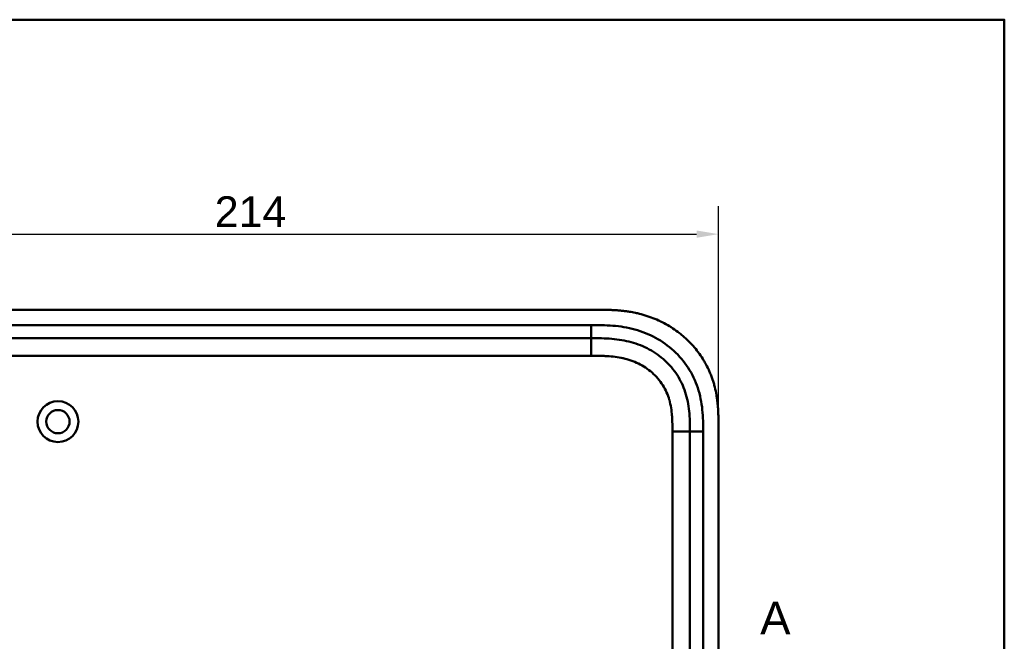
# Model space of a CAD drawing. Header units: millimetres. Extents: x 20 to 833, y 20 to 574.
# Tile 10 of 10: x 596 to 820, y 432 to 574. Entities that reach past the tile are written whole.
import ezdxf

# ---------------------------------------------------------------- set-up
doc = ezdxf.new("R2010")
doc.units = ezdxf.units.MM
doc.header["$LTSCALE"] = 2
for name, color, linetype, lineweight in [('Bemaßungen(DIN)', 7, 'Continuous', 25), ('Schnittansichtslinien(DIN)', 7, 'Continuous', 70), ('Sichtbare Kanten(DIN)', 7, 'Continuous', 50), ('Sichtbare tangentiale Kanten(DIN)', 7, 'Continuous', 50), ('Skizziergeometrie(DIN)', 7, 'Continuous', 50)]:
    doc.layers.add(name, color=color, linetype=linetype, lineweight=lineweight)
doc.styles.add('Aktuell-DINGroßer Text', font='arial.ttf')
doc.styles.add('STANDARD-DIN~0', font='arial.ttf')
doc.dimstyles.new('CAD-LAN', dxfattribs={"dimscale": 2, "dimtxt": 3.5, "dimasz": 2.5, "dimexe": 3.175, "dimexo": 0, "dimgap": 0.8, "dimtad": 1, "dimrnd": 1e-08, "dimtxsty": 'STANDARD-DIN~0', "dimcen": 0.09, "dimdle": 10, "dimclrd": 250, "dimclre": 250, "dimclrt": 250, "dimadec": 0, "dimazin": 2, "dimtfac": 1, "dimtmove": 0, "dimatfit": 3, "dimfxl": 1, "dimtolj": 1, "dimtzin": 0, "dimlwd": 25, "dimlwe": 25, "dimarcsym": 0})

# ---------------------------------------------------------------- blocks, each defined once
blk = doc.blocks.new('Ränder Standardrahmen')
at = {"layer": 'Skizziergeometrie(DIN)', "flags": 128}
blk.add_lwpolyline([(10, 10), (10, 287), (410, 287), (410, 10), (10, 10)], dxfattribs=at)
blk = doc.blocks.new('2DTransSchnitt0')
at = {"layer": 'Schnittansichtslinien(DIN)', "insert": (382.18, 216.96), "char_height": 3.73, "attachment_point": 7, "style": 'Aktuell-DINGroßer Text'}
blk.add_mtext('A', dxfattribs=at)
blk = doc.blocks.new('*D12')
at = {"layer": 'Bemaßungen(DIN)', "color": 250, "linetype": 'Continuous', "lineweight": 25, "true_color": 0x3f3f3f, "transparency": 16777216}
for p, q in [((540.87, 481.14), (540.87, 531.49)), ((754.87, 481.14), (754.87, 531.49)), ((545.87, 525.14), (749.87, 525.14))]:
    blk.add_line(p, q, dxfattribs=at)
at = {"layer": 'Bemaßungen(DIN)', "color": 250, "linetype": 'Continuous', "true_color": 0x3f3f3f, "transparency": 16777216}
for points in [[(545.87, 525.97), (545.87, 524.3), (540.87, 525.14)], [(749.87, 525.97), (749.87, 524.3), (754.87, 525.14)]]:
    blk.add_solid(points, dxfattribs=at)
at = {"layer": 'Defpoints', "color": 0, "linetype": 'Continuous', "transparency": 16777216}
for p in [(754.87, 525.14), (540.87, 481.14), (754.87, 481.14)]:
    blk.add_point(p, dxfattribs=at)
at = {"layer": 'Bemaßungen(DIN)', "color": 250, "linetype": 'Continuous', "lineweight": 25, "true_color": 0x3f3f3f, "transparency": 16777216, "insert": (640.1, 533.76), "char_height": 7, "attachment_point": 1, "style": 'STANDARD-DIN~0'}
blk.add_mtext('\\A1;214', dxfattribs=at)

msp = doc.modelspace()

# ---------------------------------------------------------------- linework, layer by layer
at = {"layer": 'Sichtbare Kanten(DIN)'}
for p, q in [((726.835, 507.92), (567.912, 507.92)), ((725.835, 501.42), (580.912, 501.42)), ((748.374, 290.705), (748.374, 480.136)), ((754.874, 289.705), (754.874, 481.136))]:
    msp.add_line(p, q, dxfattribs=at)
for radius in [4.65, 2.65]:
    msp.add_circle((604.374, 482.42), radius, dxfattribs=at)
for points, knots in [([(754.874, 481.136), (754.874, 481.434), (754.873, 482.033), (754.868, 482.787), (754.855, 483.543), (754.838, 484.152), (754.804, 484.915), (754.766, 485.526), (754.69, 486.445), (754.589, 487.365), (754.377, 488.743), (754.123, 489.96), (753.716, 491.463), (753.315, 492.646), (752.724, 494.09), (752.178, 495.214), (751.407, 496.573), (750.723, 497.618), (749.789, 498.867), (748.98, 499.819), (747.9, 500.942), (746.982, 501.786), (745.775, 502.77), (744.764, 503.498), (743.449, 504.331), (742.359, 504.934), (740.958, 505.607), (739.808, 506.081), (738.341, 506.59), (737.148, 506.931), (735.791, 507.244), (734.879, 507.414), (733.964, 507.555), (733.354, 507.635), (732.591, 507.718), (731.98, 507.772), (731.217, 507.827), (730.607, 507.859), (729.694, 507.895), (728.483, 507.92), (727.432, 507.921), (726.835, 507.92)], [0.00000945, 0.00000945, 0.00000945, 0.00000945, 0.02084254, 0.04167563, 0.05209218, 0.07292527, 0.08334182, 0.10417491, 0.11459146, 0.14584109, 0.16667419, 0.20834037, 0.22917346, 0.27083965, 0.29167274, 0.33333892, 0.35417201, 0.3958382, 0.41667129, 0.45833747, 0.47917057, 0.52083675, 0.54166984, 0.58333603, 0.60416912, 0.6458353, 0.66666839, 0.70833458, 0.72916767, 0.77083385, 0.79166695, 0.82291658, 0.83333313, 0.85416622, 0.86458277, 0.88541586, 0.89583241, 0.9166655, 0.92708204, 0.95833168, 0.99999787, 0.99999787, 0.99999787, 0.99999787]), ([(748.374, 480.136), (748.374, 480.936), (748.372, 482.52), (748.241, 484.826), (747.912, 487.043), (747.164, 489.872), (745.605, 493.15), (742.775, 496.493), (739.191, 499.036), (735.757, 500.398), (732.839, 501.035), (730.574, 501.312), (728.237, 501.419), (726.641, 501.42), (725.835, 501.42)], [41.2275228, 41.2275228, 41.2275228, 41.2275228, 41.4710255, 41.7145268, 41.9580281, 42.2015293, 42.6885319, 43.1755344, 43.662537, 44.1495395, 44.3930408, 44.6365421, 44.8800433, 45.1235454, 45.1235454, 45.1235454, 45.1235454])]:
    msp.add_open_spline(points, degree=3, knots=knots, dxfattribs=at)
at = {"layer": 'Sichtbare tangentiale Kanten(DIN)'}
for p, q in [((580.912, 504.42), (725.835, 504.42)), ((725.835, 501.42), (725.835, 504.42)), ((725.835, 501.42), (725.835, 497.42)), ((725.835, 497.42), (580.912, 497.42)), ((744.374, 480.136), (748.374, 480.136)), ((744.374, 290.705), (744.374, 480.136)), ((748.374, 480.136), (751.374, 480.136)), ((751.374, 480.136), (751.374, 290.705))]:
    msp.add_line(p, q, dxfattribs=at)
for points, knots in [([(725.835, 504.42), (726.641, 504.42), (728.288, 504.42), (730.811, 504.306), (733.334, 503.999), (736.65, 503.276), (740.629, 501.702), (744.82, 498.731), (748.153, 494.798), (749.991, 490.929), (750.858, 487.64), (751.232, 485.117), (751.373, 482.583), (751.374, 480.936), (751.374, 480.136)], [41.2275225, 41.2275225, 41.2275225, 41.2275225, 41.4710252, 41.7145264, 41.9580277, 42.201529, 42.6885315, 43.1755341, 43.6625366, 44.1495392, 44.3930404, 44.6365417, 44.880043, 45.123546, 45.123546, 45.123546, 45.123546]), ([(743.67, 487.381), (743.499, 487.971), (743.292, 488.543), (743.049, 489.093), (742.8, 489.657), (742.507, 490.211), (742.178, 490.736), (741.847, 491.264), (741.473, 491.772), (741.069, 492.247), (740.664, 492.722), (740.22, 493.173), (739.75, 493.587), (739.282, 494), (738.784, 494.381), (738.263, 494.726), (737.743, 495.071), (737.198, 495.381), (736.639, 495.654), (736.08, 495.927), (735.499, 496.165), (734.913, 496.366), (734.909, 496.367), (734.906, 496.369), (734.903, 496.37), (734.323, 496.568), (733.727, 496.734), (733.128, 496.868), (733.122, 496.869), (733.117, 496.871), (733.111, 496.872), (732.522, 497.003), (731.93, 497.104), (731.329, 497.182), (731.32, 497.183), (731.311, 497.184), (731.302, 497.185), (730.709, 497.261), (730.121, 497.313), (729.503, 497.349), (729.496, 497.349), (729.489, 497.35), (729.481, 497.35), (729.176, 497.368), (728.881, 497.38), (728.58, 497.39), (728.27, 497.4), (727.962, 497.407), (727.654, 497.412), (727.046, 497.421), (726.44, 497.421), (725.835, 497.42)], [0, 0, 0, 0, 0.1818471, 0.1818471, 0.1818471, 0.3687122, 0.3687122, 0.3687122, 0.5566899, 0.5566899, 0.5566899, 0.7451003, 0.7451003, 0.7451003, 0.9328992, 0.9328992, 0.9328992, 1.1203708, 1.1203708, 1.1203708, 1.3077792, 1.3077792, 1.3077792, 1.3088638, 1.3088638, 1.3088638, 1.4939899, 1.4939899, 1.4939899, 1.4956398, 1.4956398, 1.4956398, 1.6777905, 1.6777905, 1.6777905, 1.6806002, 1.6806002, 1.6806002, 1.8606637, 1.8606637, 1.8606637, 1.8628262, 1.8628262, 1.8628262, 1.9520853, 1.9520853, 1.9520853, 2.0438684, 2.0438684, 2.0438684, 2.2253748, 2.2253748, 2.2253748, 2.2253748]), ([(744.374, 480.136), (744.374, 480.371), (744.374, 480.607), (744.373, 480.842), (744.373, 480.986), (744.372, 481.129), (744.371, 481.273), (744.37, 481.345), (744.37, 481.417), (744.369, 481.489), (744.368, 481.633), (744.366, 481.776), (744.363, 481.92), (744.362, 481.996), (744.36, 482.072), (744.358, 482.149), (744.357, 482.225), (744.355, 482.301), (744.353, 482.377), (744.348, 482.529), (744.343, 482.682), (744.337, 482.84), (744.324, 483.148), (744.308, 483.442), (744.286, 483.747), (744.285, 483.754), (744.285, 483.762), (744.284, 483.769), (744.239, 484.386), (744.173, 484.975), (744.076, 485.564), (744.075, 485.573), (744.073, 485.582), (744.072, 485.591), (743.973, 486.189), (743.843, 486.78), (743.679, 487.35), (743.676, 487.36), (743.673, 487.371), (743.67, 487.381)], [0, 0, 0, 0, 0.07060207, 0.07060207, 0.07060207, 0.11373454, 0.11373454, 0.11373454, 0.13530078, 0.13530078, 0.13530078, 0.17843325, 0.17843325, 0.17843325, 0.20129346, 0.20129346, 0.20129346, 0.22415366, 0.22415366, 0.22415366, 0.26987408, 0.26987408, 0.26987408, 0.35911937, 0.35911937, 0.35911937, 0.36131491, 0.36131491, 0.36131491, 0.54166811, 0.54166811, 0.54166811, 0.54438603, 0.54438603, 0.54438603, 0.72751094, 0.72751094, 0.72751094, 0.73075248, 0.73075248, 0.73075248, 0.73075248])]:
    msp.add_open_spline(points, degree=3, knots=knots, dxfattribs=at)

# ---------------------------------------------------------------- block references
at = {"xscale": 2, "yscale": 2, "zscale": 2}
msp.add_blockref('Ränder Standardrahmen', (0, 0), dxfattribs=at)
at = {"layer": 'Schnittansichtslinien(DIN)', "xscale": 2, "yscale": 2, "zscale": 2}
msp.add_blockref('2DTransSchnitt0', (0, 0), dxfattribs=at)

# ---------------------------------------------------------------- dimensions: what is measured, and where the dimension line sits
at = {"layer": 'Bemaßungen(DIN)', "color": 250, "linetype": 'Continuous', "lineweight": 25, "true_color": 0x3f3f3f}
dim = msp.add_linear_dim(base=(754.874, 525.136), p1=(540.874, 481.136), p2=(754.874, 481.136), angle=180, dimstyle='CAD-LAN', override={"dimgap": 0.8, "dimdec": 2, "dimtol": 0, "dimlim": 0, "dimtp": 0, "dimtm": 0, "dimtdec": 2, "dimtofl": 0, "dimatfit": 1}, dxfattribs=at)
dim.commit()
dim.dimension.update_dxf_attribs({"geometry": '*D12', "text_midpoint": (647.874, 525.136), "dimtype": 160})

doc.saveas('drawing.dxf')
